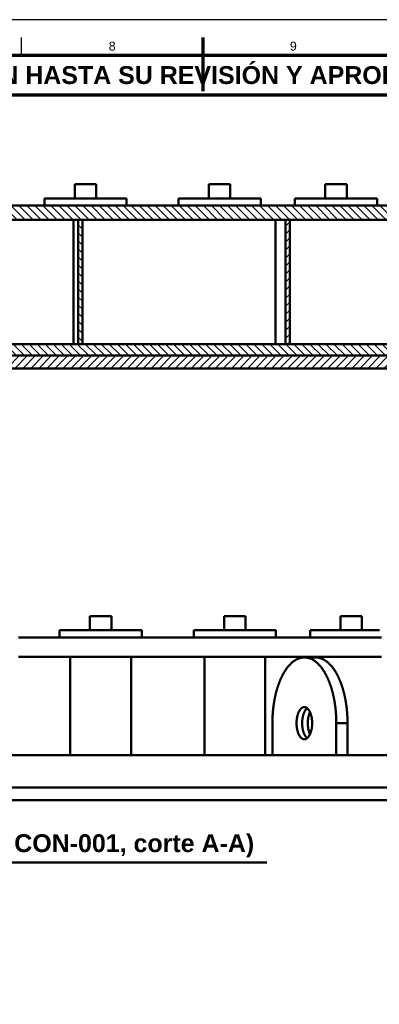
# Model space of a CAD drawing. Header units: millimetres. Extents: x 0 to 841, y 0 to 594.
# Tile 6 of 23: x 374 to 475, y 318 to 594. Entities that reach past the tile are written whole.
import ezdxf
from ezdxf.enums import TextEntityAlignment as Align

# ---------------------------------------------------------------- set-up
doc = ezdxf.new("R2010")
doc.units = ezdxf.units.MM
for name, color, linetype, lineweight in [('ACH', 7, 'CONTINUOUS', 13), ('FINA', 7, 'CONTINUOUS', 25), ('MARCO', 7, 'CONTINUOUS', 70), ('TXT', 7, 'CONTINUOUS', 25), ('VIS', 7, 'CONTINUOUS', 50)]:
    doc.layers.add(name, color=color, linetype=linetype, lineweight=lineweight)
doc.styles.add('STD', font='LiberationSans-Regular.ttf')
doc.styles.add('STDB', font='LiberationSans-Bold.ttf')

msp = doc.modelspace()

# ---------------------------------------------------------------- hatches: boundary and pattern name
at = {"layer": 'ACH'}
h = msp.add_hatch(dxfattribs=at)
h.set_pattern_fill('ANSI31', scale=0.5, angle=90)
h.paths.add_polyline_path([(355.25, 541.96), (503.25, 541.96), (503.25, 537.96), (351.25, 537.96), (351.25, 540.36), (352.4, 540.36), (352.4, 538.36), (354.1, 538.36), (354.1, 540.36), (355.25, 540.36)])
h = msp.add_hatch(dxfattribs=at)
h.set_pattern_fill('ANSI31', scale=0.5, angle=90)
h.paths.add_polyline_path([(390.65, 537.96), (391.85, 537.96), (391.85, 503.16), (390.65, 503.16)])
h = msp.add_hatch(dxfattribs=at)
h.set_pattern_fill('ANSI31', scale=0.5)
h.paths.add_polyline_path([(448.65, 537.96), (449.85, 537.96), (449.85, 503.16), (448.65, 503.16)])
h = msp.add_hatch(dxfattribs=at)
h.set_pattern_fill('ANSI31', scale=0.5, angle=90)
h.paths.add_polyline_path([(356.85, 503.16), (503.25, 503.16), (503.25, 499.96), (356.85, 499.96)])
h = msp.add_hatch(dxfattribs=at)
h.set_pattern_fill('ANSI31', scale=0.5)
h.paths.add_polyline_path([(343.25, 499.96), (587.25, 499.96), (587.25, 496.36), (343.25, 496.36)])

# ---------------------------------------------------------------- linework, layer by layer
at = {"layer": 'FINA'}
for p, q in [((374.81, 584), (374.81, 589)), ((425.5, 584), (425.5, 589))]:
    msp.add_line(p, q, dxfattribs=at)
msp.add_lwpolyline([(0, 0), (841, 0), (841, 594), (0, 594)], close=True, dxfattribs=at)
at = {"layer": 'MARCO'}
msp.add_line((425.5, 589), (425.5, 574), dxfattribs=at)
for points in [[(20, 10), (831, 10), (831, 584), (20, 584)], [(20, 573), (831, 573), (831, 584), (20, 584)]]:
    msp.add_lwpolyline(points, close=True, dxfattribs=at)
at = {"layer": 'VIS'}
msp.add_line((227.61, 358.05), (443.39, 358.05), dxfattribs=at)
for points in [[(389.68, 547.96), (389.8, 547.96), (389.92, 547.96), (390.04, 547.96), (390.16, 547.96), (390.28, 547.96), (390.4, 547.96), (390.52, 547.96), (390.64, 547.96), (390.76, 547.96), (390.88, 547.96), (391, 547.96), (391.12, 547.96), (391.24, 547.96), (391.36, 547.96), (391.48, 547.96), (391.6, 547.96), (391.72, 547.96), (391.84, 547.96), (391.96, 547.96), (392.08, 547.96), (392.2, 547.96), (392.32, 547.96), (392.44, 547.96), (392.56, 547.96), (392.68, 547.96)], [(389.68, 547.96), (389.68, 543.96)], [(392.68, 547.96), (392.8, 547.96), (392.92, 547.96), (393.04, 547.96), (393.16, 547.96), (393.28, 547.96), (393.4, 547.96), (393.52, 547.96), (393.64, 547.96), (393.76, 547.96), (393.88, 547.96), (394, 547.96), (394.12, 547.96), (394.24, 547.96), (394.36, 547.96), (394.48, 547.96), (394.6, 547.96), (394.72, 547.96), (394.84, 547.96), (394.96, 547.96), (395.08, 547.96), (395.2, 547.96), (395.32, 547.96), (395.44, 547.96), (395.56, 547.96), (395.68, 547.96)], [(395.68, 547.96), (395.68, 543.96)], [(427.21, 547.96), (427.33, 547.96), (427.45, 547.96), (427.57, 547.96), (427.69, 547.96), (427.81, 547.96), (427.93, 547.96), (428.05, 547.96), (428.17, 547.96), (428.29, 547.96), (428.41, 547.96), (428.53, 547.96), (428.65, 547.96), (428.77, 547.96), (428.89, 547.96), (429.01, 547.96), (429.13, 547.96), (429.25, 547.96), (429.37, 547.96), (429.49, 547.96), (429.61, 547.96), (429.73, 547.96), (429.85, 547.96), (429.97, 547.96), (430.09, 547.96), (430.21, 547.96)], [(427.21, 547.96), (427.21, 543.96)], [(430.21, 547.96), (430.33, 547.96), (430.45, 547.96), (430.57, 547.96), (430.69, 547.96), (430.81, 547.96), (430.93, 547.96), (431.05, 547.96), (431.17, 547.96), (431.29, 547.96), (431.41, 547.96), (431.53, 547.96), (431.65, 547.96), (431.77, 547.96), (431.89, 547.96), (432.01, 547.96), (432.13, 547.96), (432.25, 547.96), (432.37, 547.96), (432.49, 547.96), (432.61, 547.96), (432.73, 547.96), (432.85, 547.96), (432.97, 547.96), (433.09, 547.96), (433.21, 547.96)], [(433.21, 547.96), (433.21, 543.96)], [(459.77, 547.96), (459.89, 547.96), (460.01, 547.96), (460.13, 547.96), (460.25, 547.96), (460.37, 547.96), (460.49, 547.96), (460.61, 547.96), (460.73, 547.96), (460.85, 547.96), (460.97, 547.96), (461.09, 547.96), (461.21, 547.96), (461.33, 547.96), (461.45, 547.96), (461.57, 547.96), (461.69, 547.96), (461.81, 547.96), (461.93, 547.96), (462.05, 547.96), (462.17, 547.96), (462.29, 547.96), (462.41, 547.96), (462.53, 547.96), (462.65, 547.96), (462.77, 547.96)], [(459.77, 547.96), (459.77, 543.96)], [(462.77, 547.96), (462.89, 547.96), (463.01, 547.96), (463.13, 547.96), (463.25, 547.96), (463.37, 547.96), (463.49, 547.96), (463.61, 547.96), (463.73, 547.96), (463.85, 547.96), (463.97, 547.96), (464.09, 547.96), (464.21, 547.96), (464.33, 547.96), (464.45, 547.96), (464.57, 547.96), (464.69, 547.96), (464.81, 547.96), (464.93, 547.96), (465.05, 547.96), (465.17, 547.96), (465.29, 547.96), (465.41, 547.96), (465.53, 547.96), (465.65, 547.96), (465.77, 547.96)], [(465.77, 547.96), (465.77, 543.96)], [(381.18, 543.96), (381.3, 543.96), (381.42, 543.96), (381.55, 543.96), (381.67, 543.96), (381.79, 543.96), (381.91, 543.96), (382.03, 543.96), (382.15, 543.96), (382.27, 543.96), (382.39, 543.96), (382.51, 543.96), (382.63, 543.96), (382.76, 543.96), (382.88, 543.96), (383, 543.96), (383.12, 543.96), (383.24, 543.96), (383.36, 543.96), (383.48, 543.96), (383.6, 543.96), (383.72, 543.96), (383.85, 543.96), (383.97, 543.96), (384.09, 543.96), (384.21, 543.96), (384.33, 543.96), (384.45, 543.96), (384.57, 543.96), (384.69, 543.96), (384.81, 543.96), (384.93, 543.96), (385.06, 543.96), (385.18, 543.96), (385.3, 543.96), (385.42, 543.96), (385.54, 543.96), (385.66, 543.96), (385.78, 543.96), (385.9, 543.96), (386.02, 543.96), (386.15, 543.96), (386.27, 543.96), (386.39, 543.96), (386.51, 543.96), (386.63, 543.96), (386.75, 543.96), (386.87, 543.96), (386.99, 543.96), (387.11, 543.96), (387.23, 543.96), (387.36, 543.96), (387.48, 543.96), (387.6, 543.96), (387.72, 543.96), (387.84, 543.96), (387.96, 543.96), (388.08, 543.96), (388.2, 543.96), (388.32, 543.96), (388.45, 543.96), (388.57, 543.96), (388.69, 543.96), (388.81, 543.96), (388.93, 543.96), (389.05, 543.96), (389.17, 543.96), (389.29, 543.96), (389.41, 543.96), (389.53, 543.96), (389.66, 543.96), (389.78, 543.96), (389.9, 543.96), (390.02, 543.96), (390.14, 543.96), (390.26, 543.96), (390.38, 543.96), (390.5, 543.96), (390.62, 543.96), (390.75, 543.96), (390.87, 543.96), (390.99, 543.96), (391.11, 543.96), (391.23, 543.96), (391.35, 543.96), (391.47, 543.96), (391.59, 543.96), (391.71, 543.96), (391.83, 543.96), (391.96, 543.96), (392.08, 543.96), (392.2, 543.96), (392.32, 543.96), (392.44, 543.96), (392.56, 543.96), (392.68, 543.96)], [(381.18, 543.96), (381.18, 541.96)], [(392.68, 543.96), (392.8, 543.96), (392.92, 543.96), (393.05, 543.96), (393.17, 543.96), (393.29, 543.96), (393.41, 543.96), (393.53, 543.96), (393.65, 543.96), (393.77, 543.96), (393.89, 543.96), (394.01, 543.96), (394.13, 543.96), (394.26, 543.96), (394.38, 543.96), (394.5, 543.96), (394.62, 543.96), (394.74, 543.96), (394.86, 543.96), (394.98, 543.96), (395.1, 543.96), (395.22, 543.96), (395.35, 543.96), (395.47, 543.96), (395.59, 543.96), (395.71, 543.96), (395.83, 543.96), (395.95, 543.96), (396.07, 543.96), (396.19, 543.96), (396.31, 543.96), (396.43, 543.96), (396.56, 543.96), (396.68, 543.96), (396.8, 543.96), (396.92, 543.96), (397.04, 543.96), (397.16, 543.96), (397.28, 543.96), (397.4, 543.96), (397.52, 543.96), (397.65, 543.96), (397.77, 543.96), (397.89, 543.96), (398.01, 543.96), (398.13, 543.96), (398.25, 543.96), (398.37, 543.96), (398.49, 543.96), (398.61, 543.96), (398.73, 543.96), (398.86, 543.96), (398.98, 543.96), (399.1, 543.96), (399.22, 543.96), (399.34, 543.96), (399.46, 543.96), (399.58, 543.96), (399.7, 543.96), (399.82, 543.96), (399.95, 543.96), (400.07, 543.96), (400.19, 543.96), (400.31, 543.96), (400.43, 543.96), (400.55, 543.96), (400.67, 543.96), (400.79, 543.96), (400.91, 543.96), (401.03, 543.96), (401.16, 543.96), (401.28, 543.96), (401.4, 543.96), (401.52, 543.96), (401.64, 543.96), (401.76, 543.96), (401.88, 543.96), (402, 543.96), (402.12, 543.96), (402.25, 543.96), (402.37, 543.96), (402.49, 543.96), (402.61, 543.96), (402.73, 543.96), (402.85, 543.96), (402.97, 543.96), (403.09, 543.96), (403.21, 543.96), (403.33, 543.96), (403.46, 543.96), (403.58, 543.96), (403.7, 543.96), (403.82, 543.96), (403.94, 543.96), (404.06, 543.96), (404.18, 543.96)], [(404.18, 543.96), (404.18, 541.96)], [(418.71, 543.96), (418.83, 543.96), (418.95, 543.96), (419.07, 543.96), (419.19, 543.96), (419.31, 543.96), (419.43, 543.96), (419.56, 543.96), (419.68, 543.96), (419.8, 543.96), (419.92, 543.96), (420.04, 543.96), (420.16, 543.96), (420.28, 543.96), (420.4, 543.96), (420.52, 543.96), (420.64, 543.96), (420.77, 543.96), (420.89, 543.96), (421.01, 543.96), (421.13, 543.96), (421.25, 543.96), (421.37, 543.96), (421.49, 543.96), (421.61, 543.96), (421.73, 543.96), (421.86, 543.96), (421.98, 543.96), (422.1, 543.96), (422.22, 543.96), (422.34, 543.96), (422.46, 543.96), (422.58, 543.96), (422.7, 543.96), (422.82, 543.96), (422.94, 543.96), (423.07, 543.96), (423.19, 543.96), (423.31, 543.96), (423.43, 543.96), (423.55, 543.96), (423.67, 543.96), (423.79, 543.96), (423.91, 543.96), (424.03, 543.96), (424.16, 543.96), (424.28, 543.96), (424.4, 543.96), (424.52, 543.96), (424.64, 543.96), (424.76, 543.96), (424.88, 543.96), (425, 543.96), (425.12, 543.96), (425.24, 543.96), (425.37, 543.96), (425.49, 543.96), (425.61, 543.96), (425.73, 543.96), (425.85, 543.96), (425.97, 543.96), (426.09, 543.96), (426.21, 543.96), (426.33, 543.96), (426.46, 543.96), (426.58, 543.96), (426.7, 543.96), (426.82, 543.96), (426.94, 543.96), (427.06, 543.96), (427.18, 543.96), (427.3, 543.96), (427.42, 543.96), (427.54, 543.96), (427.67, 543.96), (427.79, 543.96), (427.91, 543.96), (428.03, 543.96), (428.15, 543.96), (428.27, 543.96), (428.39, 543.96), (428.51, 543.96), (428.63, 543.96), (428.76, 543.96), (428.88, 543.96), (429, 543.96), (429.12, 543.96), (429.24, 543.96), (429.36, 543.96), (429.48, 543.96), (429.6, 543.96), (429.72, 543.96), (429.84, 543.96), (429.97, 543.96), (430.09, 543.96), (430.21, 543.96)], [(418.71, 543.96), (418.71, 541.96)], [(430.21, 543.96), (430.33, 543.96), (430.45, 543.96), (430.57, 543.96), (430.69, 543.96), (430.81, 543.96), (430.93, 543.96), (431.06, 543.96), (431.18, 543.96), (431.3, 543.96), (431.42, 543.96), (431.54, 543.96), (431.66, 543.96), (431.78, 543.96), (431.9, 543.96), (432.02, 543.96), (432.14, 543.96), (432.27, 543.96), (432.39, 543.96), (432.51, 543.96), (432.63, 543.96), (432.75, 543.96), (432.87, 543.96), (432.99, 543.96), (433.11, 543.96), (433.23, 543.96), (433.36, 543.96), (433.48, 543.96), (433.6, 543.96), (433.72, 543.96), (433.84, 543.96), (433.96, 543.96), (434.08, 543.96), (434.2, 543.96), (434.32, 543.96), (434.44, 543.96), (434.57, 543.96), (434.69, 543.96), (434.81, 543.96), (434.93, 543.96), (435.05, 543.96), (435.17, 543.96), (435.29, 543.96), (435.41, 543.96), (435.53, 543.96), (435.66, 543.96), (435.78, 543.96), (435.9, 543.96), (436.02, 543.96), (436.14, 543.96), (436.26, 543.96), (436.38, 543.96), (436.5, 543.96), (436.62, 543.96), (436.74, 543.96), (436.87, 543.96), (436.99, 543.96), (437.11, 543.96), (437.23, 543.96), (437.35, 543.96), (437.47, 543.96), (437.59, 543.96), (437.71, 543.96), (437.83, 543.96), (437.96, 543.96), (438.08, 543.96), (438.2, 543.96), (438.32, 543.96), (438.44, 543.96), (438.56, 543.96), (438.68, 543.96), (438.8, 543.96), (438.92, 543.96), (439.04, 543.96), (439.17, 543.96), (439.29, 543.96), (439.41, 543.96), (439.53, 543.96), (439.65, 543.96), (439.77, 543.96), (439.89, 543.96), (440.01, 543.96), (440.13, 543.96), (440.26, 543.96), (440.38, 543.96), (440.5, 543.96), (440.62, 543.96), (440.74, 543.96), (440.86, 543.96), (440.98, 543.96), (441.1, 543.96), (441.22, 543.96), (441.34, 543.96), (441.47, 543.96), (441.59, 543.96), (441.71, 543.96)], [(441.71, 543.96), (441.71, 541.96)], [(451.27, 543.96), (451.39, 543.96), (451.51, 543.96), (451.64, 543.96), (451.76, 543.96), (451.88, 543.96), (452, 543.96), (452.12, 543.96), (452.24, 543.96), (452.36, 543.96), (452.48, 543.96), (452.6, 543.96), (452.72, 543.96), (452.85, 543.96), (452.97, 543.96), (453.09, 543.96), (453.21, 543.96), (453.33, 543.96), (453.45, 543.96), (453.57, 543.96), (453.69, 543.96), (453.81, 543.96), (453.94, 543.96), (454.06, 543.96), (454.18, 543.96), (454.3, 543.96), (454.42, 543.96), (454.54, 543.96), (454.66, 543.96), (454.78, 543.96), (454.9, 543.96), (455.02, 543.96), (455.15, 543.96), (455.27, 543.96), (455.39, 543.96), (455.51, 543.96), (455.63, 543.96), (455.75, 543.96), (455.87, 543.96), (455.99, 543.96), (456.11, 543.96), (456.24, 543.96), (456.36, 543.96), (456.48, 543.96), (456.6, 543.96), (456.72, 543.96), (456.84, 543.96), (456.96, 543.96), (457.08, 543.96), (457.2, 543.96), (457.32, 543.96), (457.45, 543.96), (457.57, 543.96), (457.69, 543.96), (457.81, 543.96), (457.93, 543.96), (458.05, 543.96), (458.17, 543.96), (458.29, 543.96), (458.41, 543.96), (458.54, 543.96), (458.66, 543.96), (458.78, 543.96), (458.9, 543.96), (459.02, 543.96), (459.14, 543.96), (459.26, 543.96), (459.38, 543.96), (459.5, 543.96), (459.62, 543.96), (459.75, 543.96), (459.87, 543.96), (459.99, 543.96), (460.11, 543.96), (460.23, 543.96), (460.35, 543.96), (460.47, 543.96), (460.59, 543.96), (460.71, 543.96), (460.84, 543.96), (460.96, 543.96), (461.08, 543.96), (461.2, 543.96), (461.32, 543.96), (461.44, 543.96), (461.56, 543.96), (461.68, 543.96), (461.8, 543.96), (461.92, 543.96), (462.05, 543.96), (462.17, 543.96), (462.29, 543.96), (462.41, 543.96), (462.53, 543.96), (462.65, 543.96), (462.77, 543.96)], [(451.27, 543.96), (451.27, 541.96)], [(462.77, 543.96), (462.89, 543.96), (463.01, 543.96), (463.14, 543.96), (463.26, 543.96), (463.38, 543.96), (463.5, 543.96), (463.62, 543.96), (463.74, 543.96), (463.86, 543.96), (463.98, 543.96), (464.1, 543.96), (464.22, 543.96), (464.35, 543.96), (464.47, 543.96), (464.59, 543.96), (464.71, 543.96), (464.83, 543.96), (464.95, 543.96), (465.07, 543.96), (465.19, 543.96), (465.31, 543.96), (465.44, 543.96), (465.56, 543.96), (465.68, 543.96), (465.8, 543.96), (465.92, 543.96), (466.04, 543.96), (466.16, 543.96), (466.28, 543.96), (466.4, 543.96), (466.52, 543.96), (466.65, 543.96), (466.77, 543.96), (466.89, 543.96), (467.01, 543.96), (467.13, 543.96), (467.25, 543.96), (467.37, 543.96), (467.49, 543.96), (467.61, 543.96), (467.74, 543.96), (467.86, 543.96), (467.98, 543.96), (468.1, 543.96), (468.22, 543.96), (468.34, 543.96), (468.46, 543.96), (468.58, 543.96), (468.7, 543.96), (468.82, 543.96), (468.95, 543.96), (469.07, 543.96), (469.19, 543.96), (469.31, 543.96), (469.43, 543.96), (469.55, 543.96), (469.67, 543.96), (469.79, 543.96), (469.91, 543.96), (470.04, 543.96), (470.16, 543.96), (470.28, 543.96), (470.4, 543.96), (470.52, 543.96), (470.64, 543.96), (470.76, 543.96), (470.88, 543.96), (471, 543.96), (471.12, 543.96), (471.25, 543.96), (471.37, 543.96), (471.49, 543.96), (471.61, 543.96), (471.73, 543.96), (471.85, 543.96), (471.97, 543.96), (472.09, 543.96), (472.21, 543.96), (472.34, 543.96), (472.46, 543.96), (472.58, 543.96), (472.7, 543.96), (472.82, 543.96), (472.94, 543.96), (473.06, 543.96), (473.18, 543.96), (473.3, 543.96), (473.42, 543.96), (473.55, 543.96), (473.67, 543.96), (473.79, 543.96), (473.91, 543.96), (474.03, 543.96), (474.15, 543.96), (474.27, 543.96)], [(474.27, 543.96), (474.27, 541.96)], [(355.25, 541.96), (503.25, 541.96)], [(351.25, 537.96), (503.25, 537.96)], [(389.29, 537.96), (389.29, 503.16)], [(390.65, 537.96), (391.85, 537.96)], [(390.65, 537.96), (390.65, 503.16)], [(391.85, 537.96), (391.85, 503.16)], [(445.84, 537.96), (445.84, 503.16)], [(448.65, 537.96), (449.85, 537.96)], [(448.65, 537.96), (448.65, 503.16)], [(449.85, 537.96), (449.85, 503.16)], [(356.85, 503.16), (503.25, 503.16)], [(390.65, 503.16), (391.85, 503.16)], [(448.65, 503.16), (449.85, 503.16)], [(343.25, 499.96), (587.25, 499.96)], [(356.85, 499.96), (503.25, 499.96)], [(343.25, 496.36), (587.25, 496.36)], [(393.93, 427.05), (394.05, 427.05), (394.17, 427.05), (394.29, 427.05), (394.41, 427.05), (394.53, 427.05), (394.65, 427.05), (394.77, 427.05), (394.89, 427.05), (395.01, 427.05), (395.13, 427.05), (395.25, 427.05), (395.37, 427.05), (395.49, 427.05), (395.61, 427.05), (395.73, 427.05), (395.85, 427.05), (395.97, 427.05), (396.09, 427.05), (396.21, 427.05), (396.33, 427.05), (396.45, 427.05), (396.57, 427.05), (396.69, 427.05), (396.81, 427.05), (396.93, 427.05), (397.05, 427.05), (397.17, 427.05), (397.29, 427.05), (397.41, 427.05), (397.53, 427.05), (397.65, 427.05), (397.77, 427.05), (397.89, 427.05), (398.01, 427.05), (398.13, 427.05), (398.25, 427.05), (398.37, 427.05), (398.49, 427.05), (398.61, 427.05), (398.73, 427.05), (398.85, 427.05), (398.97, 427.05), (399.09, 427.05), (399.21, 427.05), (399.33, 427.05), (399.45, 427.05), (399.57, 427.05), (399.69, 427.05), (399.81, 427.05), (399.93, 427.05)], [(393.93, 427.05), (393.93, 423.05)], [(399.93, 423.05), (399.93, 427.05)], [(431.46, 427.05), (431.58, 427.05), (431.7, 427.05), (431.82, 427.05), (431.94, 427.05), (432.06, 427.05), (432.18, 427.05), (432.3, 427.05), (432.42, 427.05), (432.54, 427.05), (432.66, 427.05), (432.78, 427.05), (432.9, 427.05), (433.02, 427.05), (433.14, 427.05), (433.26, 427.05), (433.38, 427.05), (433.5, 427.05), (433.62, 427.05), (433.74, 427.05), (433.86, 427.05), (433.98, 427.05), (434.1, 427.05), (434.22, 427.05), (434.34, 427.05), (434.46, 427.05), (434.58, 427.05), (434.7, 427.05), (434.82, 427.05), (434.94, 427.05), (435.06, 427.05), (435.18, 427.05), (435.3, 427.05), (435.42, 427.05), (435.54, 427.05), (435.66, 427.05), (435.78, 427.05), (435.9, 427.05), (436.02, 427.05), (436.14, 427.05), (436.26, 427.05), (436.38, 427.05), (436.5, 427.05), (436.62, 427.05), (436.74, 427.05), (436.86, 427.05), (436.98, 427.05), (437.1, 427.05), (437.22, 427.05), (437.34, 427.05), (437.46, 427.05)], [(431.46, 427.05), (431.46, 423.05)], [(437.46, 423.05), (437.46, 427.05)], [(464.02, 427.05), (464.14, 427.05), (464.26, 427.05), (464.38, 427.05), (464.5, 427.05), (464.62, 427.05), (464.74, 427.05), (464.86, 427.05), (464.98, 427.05), (465.1, 427.05), (465.22, 427.05), (465.34, 427.05), (465.46, 427.05), (465.58, 427.05), (465.7, 427.05), (465.82, 427.05), (465.94, 427.05), (466.06, 427.05), (466.18, 427.05), (466.3, 427.05), (466.42, 427.05), (466.54, 427.05), (466.66, 427.05), (466.78, 427.05), (466.9, 427.05), (467.02, 427.05), (467.14, 427.05), (467.26, 427.05), (467.38, 427.05), (467.5, 427.05), (467.62, 427.05), (467.74, 427.05), (467.86, 427.05), (467.98, 427.05), (468.1, 427.05), (468.22, 427.05), (468.34, 427.05), (468.46, 427.05), (468.58, 427.05), (468.7, 427.05), (468.82, 427.05), (468.94, 427.05), (469.06, 427.05), (469.18, 427.05), (469.3, 427.05), (469.42, 427.05), (469.54, 427.05), (469.66, 427.05), (469.78, 427.05), (469.9, 427.05), (470.02, 427.05)], [(464.02, 427.05), (464.02, 423.05)], [(470.02, 423.05), (470.02, 427.05)], [(385.43, 423.05), (385.55, 423.05), (385.67, 423.05), (385.79, 423.05), (385.91, 423.05), (386.03, 423.05), (386.15, 423.05), (386.27, 423.05), (386.4, 423.05), (386.52, 423.05), (386.64, 423.05), (386.76, 423.05), (386.88, 423.05), (387, 423.05), (387.12, 423.05), (387.24, 423.05), (387.36, 423.05), (387.48, 423.05), (387.6, 423.05), (387.72, 423.05), (387.84, 423.05), (387.96, 423.05), (388.08, 423.05), (388.2, 423.05), (388.32, 423.05), (388.44, 423.05), (388.56, 423.05), (388.68, 423.05), (388.8, 423.05), (388.92, 423.05), (389.04, 423.05), (389.16, 423.05), (389.29, 423.05), (389.41, 423.05), (389.53, 423.05), (389.65, 423.05), (389.77, 423.05), (389.89, 423.05), (390.01, 423.05), (390.13, 423.05), (390.25, 423.05), (390.37, 423.05), (390.49, 423.05), (390.61, 423.05), (390.73, 423.05), (390.85, 423.05), (390.97, 423.05), (391.09, 423.05), (391.21, 423.05), (391.33, 423.05), (391.45, 423.05), (391.57, 423.05), (391.69, 423.05), (391.81, 423.05), (391.93, 423.05), (392.05, 423.05), (392.18, 423.05), (392.3, 423.05), (392.42, 423.05), (392.54, 423.05), (392.66, 423.05), (392.78, 423.05), (392.9, 423.05), (393.02, 423.05), (393.14, 423.05), (393.26, 423.05), (393.38, 423.05), (393.5, 423.05), (393.62, 423.05), (393.74, 423.05), (393.86, 423.05), (393.98, 423.05), (394.1, 423.05), (394.22, 423.05), (394.34, 423.05), (394.46, 423.05), (394.58, 423.05), (394.7, 423.05), (394.82, 423.05), (394.94, 423.05), (395.07, 423.05), (395.19, 423.05), (395.31, 423.05), (395.43, 423.05), (395.55, 423.05), (395.67, 423.05), (395.79, 423.05), (395.91, 423.05), (396.03, 423.05), (396.15, 423.05), (396.27, 423.05), (396.39, 423.05), (396.51, 423.05), (396.63, 423.05), (396.75, 423.05), (396.87, 423.05), (396.99, 423.05), (397.11, 423.05), (397.23, 423.05), (397.35, 423.05), (397.47, 423.05), (397.59, 423.05), (397.71, 423.05), (397.84, 423.05), (397.96, 423.05), (398.08, 423.05), (398.2, 423.05), (398.32, 423.05), (398.44, 423.05), (398.56, 423.05), (398.68, 423.05), (398.8, 423.05), (398.92, 423.05), (399.04, 423.05), (399.16, 423.05), (399.28, 423.05), (399.4, 423.05), (399.52, 423.05), (399.64, 423.05), (399.76, 423.05), (399.88, 423.05), (400, 423.05), (400.12, 423.05), (400.24, 423.05), (400.36, 423.05), (400.48, 423.05), (400.6, 423.05), (400.73, 423.05), (400.85, 423.05), (400.97, 423.05), (401.09, 423.05), (401.21, 423.05), (401.33, 423.05), (401.45, 423.05), (401.57, 423.05), (401.69, 423.05), (401.81, 423.05), (401.93, 423.05), (402.05, 423.05), (402.17, 423.05), (402.29, 423.05), (402.41, 423.05), (402.53, 423.05), (402.65, 423.05), (402.77, 423.05), (402.89, 423.05), (403.01, 423.05), (403.13, 423.05), (403.25, 423.05), (403.37, 423.05), (403.49, 423.05), (403.62, 423.05), (403.74, 423.05), (403.86, 423.05), (403.98, 423.05), (404.1, 423.05), (404.22, 423.05), (404.34, 423.05), (404.46, 423.05), (404.58, 423.05), (404.7, 423.05), (404.82, 423.05), (404.94, 423.05), (405.06, 423.05), (405.18, 423.05), (405.3, 423.05), (405.42, 423.05), (405.54, 423.05), (405.66, 423.05), (405.78, 423.05), (405.9, 423.05), (406.02, 423.05), (406.14, 423.05), (406.26, 423.05), (406.38, 423.05), (406.51, 423.05), (406.63, 423.05), (406.75, 423.05), (406.87, 423.05), (406.99, 423.05), (407.11, 423.05), (407.23, 423.05), (407.35, 423.05), (407.47, 423.05), (407.59, 423.05), (407.71, 423.05), (407.83, 423.05), (407.95, 423.05), (408.07, 423.05), (408.19, 423.05), (408.31, 423.05), (408.43, 423.05)], [(385.43, 423.05), (385.43, 421.05)], [(408.43, 421.05), (408.43, 423.05)], [(422.96, 423.05), (423.08, 423.05), (423.2, 423.05), (423.32, 423.05), (423.44, 423.05), (423.56, 423.05), (423.68, 423.05), (423.8, 423.05), (423.92, 423.05), (424.04, 423.05), (424.16, 423.05), (424.28, 423.05), (424.4, 423.05), (424.52, 423.05), (424.64, 423.05), (424.76, 423.05), (424.88, 423.05), (425.01, 423.05), (425.13, 423.05), (425.25, 423.05), (425.37, 423.05), (425.49, 423.05), (425.61, 423.05), (425.73, 423.05), (425.85, 423.05), (425.97, 423.05), (426.09, 423.05), (426.21, 423.05), (426.33, 423.05), (426.45, 423.05), (426.57, 423.05), (426.69, 423.05), (426.81, 423.05), (426.93, 423.05), (427.05, 423.05), (427.17, 423.05), (427.29, 423.05), (427.41, 423.05), (427.53, 423.05), (427.65, 423.05), (427.77, 423.05), (427.9, 423.05), (428.02, 423.05), (428.14, 423.05), (428.26, 423.05), (428.38, 423.05), (428.5, 423.05), (428.62, 423.05), (428.74, 423.05), (428.86, 423.05), (428.98, 423.05), (429.1, 423.05), (429.22, 423.05), (429.34, 423.05), (429.46, 423.05), (429.58, 423.05), (429.7, 423.05), (429.82, 423.05), (429.94, 423.05), (430.06, 423.05), (430.18, 423.05), (430.3, 423.05), (430.42, 423.05), (430.54, 423.05), (430.66, 423.05), (430.79, 423.05), (430.91, 423.05), (431.03, 423.05), (431.15, 423.05), (431.27, 423.05), (431.39, 423.05), (431.51, 423.05), (431.63, 423.05), (431.75, 423.05), (431.87, 423.05), (431.99, 423.05), (432.11, 423.05), (432.23, 423.05), (432.35, 423.05), (432.47, 423.05), (432.59, 423.05), (432.71, 423.05), (432.83, 423.05), (432.95, 423.05), (433.07, 423.05), (433.19, 423.05), (433.31, 423.05), (433.43, 423.05), (433.55, 423.05), (433.68, 423.05), (433.8, 423.05), (433.92, 423.05), (434.04, 423.05), (434.16, 423.05), (434.28, 423.05), (434.4, 423.05), (434.52, 423.05), (434.64, 423.05), (434.76, 423.05), (434.88, 423.05), (435, 423.05), (435.12, 423.05), (435.24, 423.05), (435.36, 423.05), (435.48, 423.05), (435.6, 423.05), (435.72, 423.05), (435.84, 423.05), (435.96, 423.05), (436.08, 423.05), (436.2, 423.05), (436.32, 423.05), (436.44, 423.05), (436.57, 423.05), (436.69, 423.05), (436.81, 423.05), (436.93, 423.05), (437.05, 423.05), (437.17, 423.05), (437.29, 423.05), (437.41, 423.05), (437.53, 423.05), (437.65, 423.05), (437.77, 423.05), (437.89, 423.05), (438.01, 423.05), (438.13, 423.05), (438.25, 423.05), (438.37, 423.05), (438.49, 423.05), (438.61, 423.05), (438.73, 423.05), (438.85, 423.05), (438.97, 423.05), (439.09, 423.05), (439.21, 423.05), (439.33, 423.05), (439.46, 423.05), (439.58, 423.05), (439.7, 423.05), (439.82, 423.05), (439.94, 423.05), (440.06, 423.05), (440.18, 423.05), (440.3, 423.05), (440.42, 423.05), (440.54, 423.05), (440.66, 423.05), (440.78, 423.05), (440.9, 423.05), (441.02, 423.05), (441.14, 423.05), (441.26, 423.05), (441.38, 423.05), (441.5, 423.05), (441.62, 423.05), (441.74, 423.05), (441.86, 423.05), (441.98, 423.05), (442.1, 423.05), (442.22, 423.05), (442.35, 423.05), (442.47, 423.05), (442.59, 423.05), (442.71, 423.05), (442.83, 423.05), (442.95, 423.05), (443.07, 423.05), (443.19, 423.05), (443.31, 423.05), (443.43, 423.05), (443.55, 423.05), (443.67, 423.05), (443.79, 423.05), (443.91, 423.05), (444.03, 423.05), (444.15, 423.05), (444.27, 423.05), (444.39, 423.05), (444.51, 423.05), (444.63, 423.05), (444.75, 423.05), (444.87, 423.05), (444.99, 423.05), (445.12, 423.05), (445.24, 423.05), (445.36, 423.05), (445.48, 423.05), (445.6, 423.05), (445.72, 423.05), (445.84, 423.05), (445.96, 423.05)], [(422.96, 423.05), (422.96, 421.05)], [(445.96, 421.05), (445.96, 423.05)], [(455.52, 423.05), (455.64, 423.05), (455.76, 423.05), (455.88, 423.05), (456, 423.05), (456.12, 423.05), (456.24, 423.05), (456.36, 423.05), (456.49, 423.05), (456.61, 423.05), (456.73, 423.05), (456.85, 423.05), (456.97, 423.05), (457.09, 423.05), (457.21, 423.05), (457.33, 423.05), (457.45, 423.05), (457.57, 423.05), (457.69, 423.05), (457.81, 423.05), (457.93, 423.05), (458.05, 423.05), (458.17, 423.05), (458.29, 423.05), (458.41, 423.05), (458.53, 423.05), (458.65, 423.05), (458.77, 423.05), (458.89, 423.05), (459.01, 423.05), (459.13, 423.05), (459.25, 423.05), (459.38, 423.05), (459.5, 423.05), (459.62, 423.05), (459.74, 423.05), (459.86, 423.05), (459.98, 423.05), (460.1, 423.05), (460.22, 423.05), (460.34, 423.05), (460.46, 423.05), (460.58, 423.05), (460.7, 423.05), (460.82, 423.05), (460.94, 423.05), (461.06, 423.05), (461.18, 423.05), (461.3, 423.05), (461.42, 423.05), (461.54, 423.05), (461.66, 423.05), (461.78, 423.05), (461.9, 423.05), (462.02, 423.05), (462.14, 423.05), (462.27, 423.05), (462.39, 423.05), (462.51, 423.05), (462.63, 423.05), (462.75, 423.05), (462.87, 423.05), (462.99, 423.05), (463.11, 423.05), (463.23, 423.05), (463.35, 423.05), (463.47, 423.05), (463.59, 423.05), (463.71, 423.05), (463.83, 423.05), (463.95, 423.05), (464.07, 423.05), (464.19, 423.05), (464.31, 423.05), (464.43, 423.05), (464.55, 423.05), (464.67, 423.05), (464.79, 423.05), (464.91, 423.05), (465.03, 423.05), (465.16, 423.05), (465.28, 423.05), (465.4, 423.05), (465.52, 423.05), (465.64, 423.05), (465.76, 423.05), (465.88, 423.05), (466, 423.05), (466.12, 423.05), (466.24, 423.05), (466.36, 423.05), (466.48, 423.05), (466.6, 423.05), (466.72, 423.05), (466.84, 423.05), (466.96, 423.05), (467.08, 423.05), (467.2, 423.05), (467.32, 423.05), (467.44, 423.05), (467.56, 423.05), (467.68, 423.05), (467.8, 423.05), (467.93, 423.05), (468.05, 423.05), (468.17, 423.05), (468.29, 423.05), (468.41, 423.05), (468.53, 423.05), (468.65, 423.05), (468.77, 423.05), (468.89, 423.05), (469.01, 423.05), (469.13, 423.05), (469.25, 423.05), (469.37, 423.05), (469.49, 423.05), (469.61, 423.05), (469.73, 423.05), (469.85, 423.05), (469.97, 423.05), (470.09, 423.05), (470.21, 423.05), (470.33, 423.05), (470.45, 423.05), (470.57, 423.05), (470.69, 423.05), (470.82, 423.05), (470.94, 423.05), (471.06, 423.05), (471.18, 423.05), (471.3, 423.05), (471.42, 423.05), (471.54, 423.05), (471.66, 423.05), (471.78, 423.05), (471.9, 423.05), (472.02, 423.05), (472.14, 423.05), (472.26, 423.05), (472.38, 423.05), (472.5, 423.05), (472.62, 423.05), (472.74, 423.05), (472.86, 423.05), (472.98, 423.05), (473.1, 423.05), (473.22, 423.05), (473.34, 423.05), (473.46, 423.05), (473.58, 423.05), (473.71, 423.05), (473.83, 423.05), (473.95, 423.05), (474.07, 423.05), (474.19, 423.05), (474.31, 423.05), (474.43, 423.05), (474.55, 423.05), (474.67, 423.05), (474.79, 423.05), (474.91, 423.05)], [(455.52, 423.05), (455.52, 421.05)], [(373.9, 421.05), (374.7, 421.05), (375.5, 421.05), (376.3, 421.05), (377.1, 421.05), (377.9, 421.05), (378.7, 421.05), (379.5, 421.05), (380.3, 421.05), (381.1, 421.05), (381.9, 421.05), (382.7, 421.05), (383.5, 421.05), (384.3, 421.05), (385.1, 421.05), (385.9, 421.05), (386.7, 421.05), (387.5, 421.05), (388.3, 421.05), (389.1, 421.05), (389.9, 421.05), (390.7, 421.05), (391.5, 421.05), (392.3, 421.05), (393.1, 421.05), (393.9, 421.05), (394.7, 421.05), (395.5, 421.05), (396.3, 421.05), (397.1, 421.05), (397.9, 421.05), (398.7, 421.05), (399.5, 421.05), (400.3, 421.05), (401.1, 421.05), (401.9, 421.05), (402.7, 421.05), (403.5, 421.05), (404.3, 421.05), (405.1, 421.05), (405.9, 421.05), (406.7, 421.05), (407.5, 421.05), (408.3, 421.05), (409.1, 421.05), (409.9, 421.05), (410.7, 421.05), (411.5, 421.05), (412.3, 421.05), (413.1, 421.05), (413.9, 421.05), (414.7, 421.05), (415.5, 421.05), (416.3, 421.05), (417.1, 421.05), (417.9, 421.05), (418.7, 421.05), (419.5, 421.05), (420.3, 421.05), (421.1, 421.05), (421.9, 421.05), (422.7, 421.05), (423.5, 421.05), (424.3, 421.05), (425.1, 421.05), (425.9, 421.05), (426.7, 421.05), (427.5, 421.05), (428.3, 421.05), (429.1, 421.05), (429.9, 421.05), (430.7, 421.05), (431.5, 421.05), (432.3, 421.05), (433.1, 421.05), (433.9, 421.05), (434.7, 421.05), (435.5, 421.05), (436.3, 421.05), (437.1, 421.05), (437.9, 421.05), (438.7, 421.05), (439.5, 421.05), (440.3, 421.05), (441.1, 421.05), (441.9, 421.05), (442.7, 421.05), (443.5, 421.05), (444.3, 421.05), (445.1, 421.05), (445.9, 421.05), (446.7, 421.05), (447.5, 421.05), (448.3, 421.05), (449.1, 421.05), (449.9, 421.05), (450.7, 421.05), (451.5, 421.05), (452.3, 421.05), (453.1, 421.05), (453.9, 421.05), (454.7, 421.05), (455.5, 421.05), (456.3, 421.05), (457.1, 421.05), (457.9, 421.05), (458.7, 421.05), (459.5, 421.05), (460.3, 421.05), (461.1, 421.05), (461.9, 421.05), (462.7, 421.05), (463.5, 421.05), (464.3, 421.05), (465.1, 421.05), (465.9, 421.05), (466.7, 421.05), (467.5, 421.05), (468.3, 421.05), (469.1, 421.05), (469.9, 421.05), (470.7, 421.05), (471.5, 421.05), (472.3, 421.05), (473.1, 421.05), (473.9, 421.05), (474.7, 421.05), (475.5, 421.05)], [(373.9, 415.65), (374.7, 415.65), (375.5, 415.65), (376.3, 415.65), (377.1, 415.65), (377.9, 415.65), (378.7, 415.65), (379.5, 415.65), (380.3, 415.65), (381.1, 415.65), (381.9, 415.65), (382.7, 415.65), (383.5, 415.65), (384.3, 415.65), (385.1, 415.65), (385.9, 415.65), (386.7, 415.65), (387.5, 415.65), (388.3, 415.65), (389.1, 415.65), (389.9, 415.65), (390.7, 415.65), (391.5, 415.65), (392.3, 415.65), (393.1, 415.65), (393.9, 415.65), (394.7, 415.65), (395.5, 415.65), (396.3, 415.65), (397.1, 415.65), (397.9, 415.65), (398.7, 415.65), (399.5, 415.65), (400.3, 415.65), (401.1, 415.65), (401.9, 415.65), (402.7, 415.65), (403.5, 415.65), (404.3, 415.65), (405.1, 415.65), (405.9, 415.65), (406.7, 415.65), (407.5, 415.65), (408.3, 415.65), (409.1, 415.65), (409.9, 415.65), (410.7, 415.65), (411.5, 415.65), (412.3, 415.65), (413.1, 415.65), (413.9, 415.65), (414.7, 415.65), (415.5, 415.65), (416.3, 415.65), (417.1, 415.65), (417.9, 415.65), (418.7, 415.65), (419.5, 415.65), (420.3, 415.65), (421.1, 415.65), (421.9, 415.65), (422.7, 415.65), (423.5, 415.65), (424.3, 415.65), (425.1, 415.65), (425.9, 415.65), (426.7, 415.65), (427.5, 415.65), (428.3, 415.65), (429.1, 415.65), (429.9, 415.65), (430.7, 415.65), (431.5, 415.65), (432.3, 415.65), (433.1, 415.65), (433.9, 415.65), (434.7, 415.65), (435.5, 415.65), (436.3, 415.65), (437.1, 415.65), (437.9, 415.65), (438.7, 415.65), (439.5, 415.65), (440.3, 415.65), (441.1, 415.65), (441.9, 415.65), (442.7, 415.65), (443.5, 415.65), (444.3, 415.65), (445.1, 415.65), (445.9, 415.65), (446.7, 415.65), (447.5, 415.65), (448.3, 415.65), (449.1, 415.65), (449.9, 415.65), (450.7, 415.65), (451.5, 415.65), (452.3, 415.65), (453.1, 415.65), (453.9, 415.65), (454.7, 415.65), (455.5, 415.65), (456.3, 415.65), (457.1, 415.65), (457.9, 415.65), (458.7, 415.65), (459.5, 415.65), (460.3, 415.65), (461.1, 415.65), (461.9, 415.65), (462.7, 415.65), (463.5, 415.65), (464.3, 415.65), (465.1, 415.65), (465.9, 415.65), (466.7, 415.65), (467.5, 415.65), (468.3, 415.65), (469.1, 415.65), (469.9, 415.65), (470.7, 415.65), (471.5, 415.65), (472.3, 415.65), (473.1, 415.65), (473.9, 415.65), (474.7, 415.65), (475.5, 415.65)], [(388.43, 415.65), (388.43, 388.05)], [(405.43, 388.05), (405.43, 415.65)], [(425.96, 415.65), (425.96, 388.05)], [(442.96, 388.05), (442.96, 415.65)], [(453.93, 415.45), (453.81, 415.45), (453.69, 415.44), (453.57, 415.44), (453.45, 415.42), (453.33, 415.41), (453.21, 415.39), (453.09, 415.37), (452.97, 415.35), (452.86, 415.32), (452.74, 415.29), (452.62, 415.25), (452.51, 415.22), (452.4, 415.18), (452.28, 415.14), (452.17, 415.09), (452.06, 415.05), (451.95, 415), (451.84, 414.94), (451.74, 414.89), (451.63, 414.83), (451.52, 414.77), (451.42, 414.71), (451.32, 414.65), (451.22, 414.59), (451.12, 414.52), (451.02, 414.45), (450.92, 414.38), (450.83, 414.31), (450.73, 414.23), (450.64, 414.16), (450.54, 414.08), (450.45, 414), (450.36, 413.92), (450.27, 413.84), (450.19, 413.76), (450.1, 413.68), (450.01, 413.59), (449.93, 413.51), (449.85, 413.42), (449.76, 413.33), (449.68, 413.24), (449.6, 413.15), (449.52, 413.06), (449.45, 412.97), (449.37, 412.88), (449.29, 412.79), (449.22, 412.69), (449.15, 412.6), (449.07, 412.5), (449, 412.4), (448.93, 412.31), (448.86, 412.21), (448.79, 412.11), (448.72, 412.01), (448.66, 411.91), (448.59, 411.81), (448.53, 411.71), (448.46, 411.61), (448.4, 411.51), (448.34, 411.4), (448.27, 411.3), (448.21, 411.2), (448.15, 411.09), (448.09, 410.99), (448.03, 410.88), (447.98, 410.78), (447.92, 410.67), (447.86, 410.57), (447.81, 410.46), (447.75, 410.35), (447.7, 410.25), (447.65, 410.14), (447.59, 410.03), (447.54, 409.92), (447.49, 409.81), (447.44, 409.7), (447.39, 409.59), (447.34, 409.49), (447.29, 409.38), (447.24, 409.26), (447.2, 409.15), (447.15, 409.04), (447.1, 408.93), (447.06, 408.82), (447.01, 408.71), (446.97, 408.6), (446.93, 408.49), (446.88, 408.37), (446.84, 408.26), (446.8, 408.15), (446.76, 408.04), (446.72, 407.92), (446.68, 407.81), (446.64, 407.7), (446.6, 407.58), (446.56, 407.47), (446.52, 407.35), (446.49, 407.24), (446.45, 407.12), (446.41, 407.01), (446.38, 406.9), (446.34, 406.78), (446.31, 406.67), (446.27, 406.55), (446.24, 406.43), (446.21, 406.32), (446.17, 406.2), (446.14, 406.09), (446.11, 405.97), (446.08, 405.85), (446.05, 405.74), (446.02, 405.62), (445.99, 405.51), (445.96, 405.39), (445.93, 405.27), (445.9, 405.16), (445.88, 405.04), (445.85, 404.92), (445.82, 404.8), (445.8, 404.69), (445.77, 404.57), (445.75, 404.45), (445.72, 404.33), (445.7, 404.22), (445.67, 404.1), (445.65, 403.98), (445.63, 403.86), (445.6, 403.74), (445.58, 403.63), (445.56, 403.51), (445.54, 403.39), (445.52, 403.27), (445.5, 403.15), (445.48, 403.03), (445.46, 402.92), (445.44, 402.8), (445.42, 402.68), (445.4, 402.56), (445.38, 402.44), (445.37, 402.32), (445.35, 402.2), (445.33, 402.08), (445.32, 401.97), (445.3, 401.85), (445.28, 401.73), (445.27, 401.61), (445.25, 401.49), (445.24, 401.37), (445.23, 401.25), (445.21, 401.13), (445.2, 401.01), (445.19, 400.89), (445.18, 400.77), (445.16, 400.65), (445.15, 400.53), (445.14, 400.41), (445.13, 400.29), (445.12, 400.17), (445.11, 400.05), (445.1, 399.93), (445.09, 399.81), (445.08, 399.69), (445.08, 399.57), (445.07, 399.45), (445.06, 399.33), (445.05, 399.21), (445.05, 399.09), (445.04, 398.97), (445.03, 398.85), (445.03, 398.73), (445.02, 398.61), (445.02, 398.49), (445.01, 398.37), (445.01, 398.25), (445.01, 398.13), (445, 398.01), (445, 397.89), (445, 397.77), (445, 397.65), (444.99, 397.53), (444.99, 397.41), (444.99, 397.29), (444.99, 397.17), (444.99, 397.05)], [(462.86, 397.05), (462.86, 397.17), (462.86, 397.29), (462.86, 397.41), (462.86, 397.53), (462.86, 397.65), (462.86, 397.77), (462.85, 397.89), (462.85, 398.01), (462.85, 398.13), (462.84, 398.25), (462.84, 398.37), (462.83, 398.49), (462.83, 398.61), (462.82, 398.73), (462.82, 398.85), (462.81, 398.97), (462.81, 399.09), (462.8, 399.21), (462.79, 399.33), (462.79, 399.45), (462.78, 399.57), (462.77, 399.69), (462.76, 399.81), (462.75, 399.93), (462.74, 400.05), (462.73, 400.17), (462.72, 400.29), (462.71, 400.41), (462.7, 400.53), (462.69, 400.65), (462.68, 400.77), (462.67, 400.89), (462.65, 401.01), (462.64, 401.13), (462.63, 401.25), (462.61, 401.37), (462.6, 401.49), (462.58, 401.61), (462.57, 401.73), (462.55, 401.85), (462.54, 401.97), (462.52, 402.08), (462.5, 402.2), (462.49, 402.32), (462.47, 402.44), (462.45, 402.56), (462.43, 402.68), (462.42, 402.8), (462.4, 402.92), (462.38, 403.03), (462.36, 403.15), (462.34, 403.27), (462.32, 403.39), (462.29, 403.51), (462.27, 403.63), (462.25, 403.74), (462.23, 403.86), (462.2, 403.98), (462.18, 404.1), (462.16, 404.22), (462.13, 404.33), (462.11, 404.45), (462.08, 404.57), (462.06, 404.69), (462.03, 404.8), (462, 404.92), (461.98, 405.04), (461.95, 405.16), (461.92, 405.27), (461.89, 405.39), (461.86, 405.51), (461.83, 405.62), (461.8, 405.74), (461.77, 405.85), (461.74, 405.97), (461.71, 406.09), (461.68, 406.2), (461.65, 406.32), (461.61, 406.43), (461.58, 406.55), (461.55, 406.67), (461.51, 406.78), (461.48, 406.9), (461.44, 407.01), (461.4, 407.12), (461.37, 407.24), (461.33, 407.35), (461.29, 407.47), (461.25, 407.58), (461.22, 407.7), (461.18, 407.81), (461.14, 407.92), (461.1, 408.04), (461.05, 408.15), (461.01, 408.26), (460.97, 408.37), (460.93, 408.49), (460.88, 408.6), (460.84, 408.71), (460.79, 408.82), (460.75, 408.93), (460.7, 409.04), (460.66, 409.15), (460.61, 409.26), (460.56, 409.38), (460.51, 409.49), (460.46, 409.59), (460.41, 409.7), (460.36, 409.81), (460.31, 409.92), (460.26, 410.03), (460.21, 410.14), (460.15, 410.25), (460.1, 410.35), (460.05, 410.46), (459.99, 410.57), (459.93, 410.67), (459.88, 410.78), (459.82, 410.88), (459.76, 410.99), (459.7, 411.09), (459.64, 411.2), (459.58, 411.3), (459.52, 411.4), (459.45, 411.51), (459.39, 411.61), (459.33, 411.71), (459.26, 411.81), (459.2, 411.91), (459.13, 412.01), (459.06, 412.11), (458.99, 412.21), (458.92, 412.31), (458.85, 412.4), (458.78, 412.5), (458.71, 412.6), (458.63, 412.69), (458.56, 412.79), (458.48, 412.88), (458.41, 412.97), (458.33, 413.06), (458.25, 413.15), (458.17, 413.24), (458.09, 413.33), (458.01, 413.42), (457.92, 413.51), (457.84, 413.59), (457.75, 413.68), (457.67, 413.76), (457.58, 413.84), (457.49, 413.92), (457.4, 414), (457.31, 414.08), (457.22, 414.16), (457.12, 414.23), (457.03, 414.31), (456.93, 414.38), (456.83, 414.45), (456.74, 414.52), (456.64, 414.59), (456.53, 414.65), (456.43, 414.71), (456.33, 414.77), (456.22, 414.83), (456.12, 414.89), (456.01, 414.94), (455.9, 415), (455.79, 415.05), (455.68, 415.09), (455.57, 415.14), (455.46, 415.18), (455.34, 415.22), (455.23, 415.25), (455.11, 415.29), (455, 415.32), (454.88, 415.35), (454.76, 415.37), (454.64, 415.39), (454.53, 415.41), (454.41, 415.42), (454.29, 415.44), (454.17, 415.44), (454.05, 415.45), (453.93, 415.45)], [(453.93, 415.45), (457.07, 415.45)], [(466.01, 397.05), (466.01, 397.17), (466.01, 397.29), (466.01, 397.41), (466.01, 397.53), (466, 397.65), (466, 397.77), (466, 397.89), (466, 398.01), (465.99, 398.13), (465.99, 398.25), (465.99, 398.37), (465.98, 398.49), (465.98, 398.61), (465.97, 398.73), (465.97, 398.85), (465.96, 398.97), (465.95, 399.09), (465.95, 399.21), (465.94, 399.33), (465.93, 399.45), (465.92, 399.57), (465.92, 399.69), (465.91, 399.81), (465.9, 399.93), (465.89, 400.05), (465.88, 400.17), (465.87, 400.29), (465.86, 400.41), (465.85, 400.53), (465.84, 400.65), (465.82, 400.77), (465.81, 400.89), (465.8, 401.01), (465.79, 401.13), (465.77, 401.25), (465.76, 401.37), (465.75, 401.49), (465.73, 401.61), (465.72, 401.73), (465.7, 401.85), (465.68, 401.97), (465.67, 402.08), (465.65, 402.2), (465.63, 402.32), (465.62, 402.44), (465.6, 402.56), (465.58, 402.68), (465.56, 402.8), (465.54, 402.92), (465.52, 403.03), (465.5, 403.15), (465.48, 403.27), (465.46, 403.39), (465.44, 403.51), (465.42, 403.63), (465.4, 403.74), (465.37, 403.86), (465.35, 403.98), (465.33, 404.1), (465.3, 404.22), (465.28, 404.33), (465.25, 404.45), (465.23, 404.57), (465.2, 404.69), (465.18, 404.8), (465.15, 404.92), (465.12, 405.04), (465.1, 405.16), (465.07, 405.27), (465.04, 405.39), (465.01, 405.51), (464.98, 405.62), (464.95, 405.74), (464.92, 405.85), (464.89, 405.97), (464.86, 406.09), (464.83, 406.2), (464.79, 406.32), (464.76, 406.43), (464.73, 406.55), (464.69, 406.67), (464.66, 406.78), (464.62, 406.9), (464.59, 407.01), (464.55, 407.12), (464.51, 407.24), (464.48, 407.35), (464.44, 407.47), (464.4, 407.58), (464.36, 407.7), (464.32, 407.81), (464.28, 407.92), (464.24, 408.04), (464.2, 408.15), (464.16, 408.26), (464.12, 408.37), (464.07, 408.49), (464.03, 408.6), (463.99, 408.71), (463.94, 408.82), (463.9, 408.93), (463.85, 409.04), (463.8, 409.15), (463.76, 409.26), (463.71, 409.38), (463.66, 409.49), (463.61, 409.59), (463.56, 409.7), (463.51, 409.81), (463.46, 409.92), (463.41, 410.03), (463.35, 410.14), (463.3, 410.25), (463.25, 410.35), (463.19, 410.46), (463.14, 410.57), (463.08, 410.67), (463.02, 410.78), (462.97, 410.88), (462.91, 410.99), (462.85, 411.09), (462.79, 411.2), (462.73, 411.3), (462.66, 411.4), (462.6, 411.51), (462.54, 411.61), (462.47, 411.71), (462.41, 411.81), (462.34, 411.91), (462.28, 412.01), (462.21, 412.11), (462.14, 412.21), (462.07, 412.31), (462, 412.4), (461.93, 412.5), (461.85, 412.6), (461.78, 412.69), (461.71, 412.79), (461.63, 412.88), (461.55, 412.97), (461.48, 413.06), (461.4, 413.15), (461.32, 413.24), (461.24, 413.33), (461.15, 413.42), (461.07, 413.51), (460.99, 413.59), (460.9, 413.68), (460.81, 413.76), (460.73, 413.84), (460.64, 413.92), (460.55, 414), (460.46, 414.08), (460.36, 414.16), (460.27, 414.23), (460.17, 414.31), (460.08, 414.38), (459.98, 414.45), (459.88, 414.52), (459.78, 414.59), (459.68, 414.65), (459.58, 414.71), (459.48, 414.77), (459.37, 414.83), (459.26, 414.89), (459.16, 414.94), (459.05, 415), (458.94, 415.05), (458.83, 415.09), (458.72, 415.14), (458.6, 415.18), (458.49, 415.22), (458.38, 415.25), (458.26, 415.29), (458.14, 415.32), (458.03, 415.35), (457.91, 415.37), (457.79, 415.39), (457.67, 415.41), (457.55, 415.42), (457.43, 415.44), (457.31, 415.44), (457.19, 415.45), (457.07, 415.45)], [(458.52, 415.65), (458.52, 415.21)], [(453.93, 392.55), (453.81, 392.56), (453.69, 392.58), (453.57, 392.61), (453.46, 392.65), (453.35, 392.71), (453.25, 392.77), (453.15, 392.84), (453.06, 392.92), (452.97, 393), (452.89, 393.09), (452.81, 393.18), (452.74, 393.27), (452.67, 393.37), (452.6, 393.47), (452.54, 393.57), (452.48, 393.68), (452.42, 393.79), (452.37, 393.89), (452.32, 394), (452.27, 394.11), (452.23, 394.22), (452.18, 394.34), (452.14, 394.45), (452.11, 394.56), (452.07, 394.68), (452.04, 394.79), (452, 394.91), (451.97, 395.03), (451.95, 395.14), (451.92, 395.26), (451.9, 395.38), (451.88, 395.5), (451.86, 395.61), (451.84, 395.73), (451.82, 395.85), (451.8, 395.97), (451.79, 396.09), (451.78, 396.21), (451.77, 396.33), (451.76, 396.45), (451.75, 396.57), (451.75, 396.69), (451.74, 396.81), (451.74, 396.93), (451.74, 397.05), (451.74, 397.17), (451.74, 397.29), (451.75, 397.41), (451.75, 397.53), (451.76, 397.65), (451.77, 397.77), (451.78, 397.89), (451.79, 398.01), (451.8, 398.13), (451.82, 398.25), (451.84, 398.37), (451.86, 398.49), (451.88, 398.61), (451.9, 398.72), (451.92, 398.84), (451.95, 398.96), (451.97, 399.08), (452, 399.19), (452.04, 399.31), (452.07, 399.42), (452.11, 399.54), (452.14, 399.65), (452.18, 399.77), (452.23, 399.88), (452.27, 399.99), (452.32, 400.1), (452.37, 400.21), (452.42, 400.32), (452.48, 400.42), (452.54, 400.53), (452.6, 400.63), (452.67, 400.73), (452.74, 400.83), (452.81, 400.92), (452.89, 401.01), (452.97, 401.1), (453.06, 401.18), (453.15, 401.26), (453.25, 401.33), (453.35, 401.39), (453.46, 401.45), (453.57, 401.49), (453.69, 401.52), (453.81, 401.54), (453.93, 401.55)], [(454.71, 401.25), (454.62, 401.17), (454.53, 401.09), (454.45, 401), (454.37, 400.91), (454.3, 400.81), (454.23, 400.71), (454.16, 400.61), (454.1, 400.5), (454.04, 400.4), (453.98, 400.29), (453.93, 400.18), (453.88, 400.07), (453.83, 399.96), (453.79, 399.85), (453.75, 399.73), (453.71, 399.62), (453.67, 399.5), (453.63, 399.39), (453.6, 399.27), (453.57, 399.15), (453.54, 399.04), (453.51, 398.92), (453.49, 398.8), (453.46, 398.68), (453.44, 398.56), (453.42, 398.44), (453.4, 398.32), (453.39, 398.2), (453.37, 398.08), (453.36, 397.96), (453.35, 397.84), (453.34, 397.72), (453.33, 397.6), (453.32, 397.48), (453.32, 397.35), (453.32, 397.23), (453.31, 397.11), (453.31, 396.99), (453.32, 396.87), (453.32, 396.75), (453.32, 396.63), (453.33, 396.51), (453.34, 396.38), (453.35, 396.26), (453.36, 396.14), (453.37, 396.02), (453.39, 395.9), (453.4, 395.78), (453.42, 395.66), (453.44, 395.54), (453.46, 395.42), (453.49, 395.3), (453.51, 395.18), (453.54, 395.07), (453.57, 394.95), (453.6, 394.83), (453.63, 394.71), (453.67, 394.6), (453.71, 394.48), (453.75, 394.37), (453.79, 394.25), (453.83, 394.14), (453.88, 394.03), (453.93, 393.92), (453.98, 393.81), (454.04, 393.7), (454.1, 393.6), (454.16, 393.49), (454.23, 393.39), (454.3, 393.29), (454.37, 393.2), (454.45, 393.1), (454.53, 393.02), (454.62, 392.93), (454.71, 392.85)], [(453.93, 401.55), (454.05, 401.54), (454.16, 401.52), (454.28, 401.49), (454.39, 401.45), (454.5, 401.39), (454.6, 401.33), (454.7, 401.26), (454.79, 401.18), (454.88, 401.1), (454.96, 401.01), (455.04, 400.92), (455.11, 400.83), (455.18, 400.73), (455.25, 400.63), (455.31, 400.53), (455.37, 400.42), (455.43, 400.32), (455.48, 400.21), (455.53, 400.1), (455.58, 399.99), (455.63, 399.88), (455.67, 399.77), (455.71, 399.65), (455.75, 399.54), (455.78, 399.42), (455.82, 399.31), (455.85, 399.19), (455.88, 399.08), (455.91, 398.96), (455.93, 398.84), (455.96, 398.72), (455.98, 398.61), (456, 398.49), (456.02, 398.37), (456.03, 398.25), (456.05, 398.13), (456.06, 398.01), (456.07, 397.89), (456.08, 397.77), (456.09, 397.65), (456.1, 397.53), (456.1, 397.41), (456.11, 397.29), (456.11, 397.17), (456.11, 397.05)], [(455.5, 400.17), (455.45, 400.06), (455.4, 399.95), (455.36, 399.84), (455.32, 399.73), (455.28, 399.61), (455.24, 399.5), (455.2, 399.38), (455.17, 399.26), (455.14, 399.15), (455.11, 399.03), (455.08, 398.91), (455.06, 398.79), (455.04, 398.68), (455.01, 398.56), (454.99, 398.44), (454.98, 398.32), (454.96, 398.2), (454.95, 398.08), (454.93, 397.96), (454.92, 397.84), (454.91, 397.72), (454.9, 397.6), (454.9, 397.47), (454.89, 397.35), (454.89, 397.23), (454.89, 397.11), (454.89, 396.99), (454.89, 396.87), (454.89, 396.75), (454.9, 396.63), (454.9, 396.51), (454.91, 396.39), (454.92, 396.27), (454.93, 396.15), (454.95, 396.02), (454.96, 395.9), (454.98, 395.78), (454.99, 395.67), (455.01, 395.55), (455.04, 395.43), (455.06, 395.31), (455.08, 395.19), (455.11, 395.07), (455.14, 394.95), (455.17, 394.84), (455.2, 394.72), (455.24, 394.61), (455.28, 394.49), (455.32, 394.38), (455.36, 394.26), (455.4, 394.15), (455.45, 394.04), (455.5, 393.93)], [(444.99, 397.05), (444.99, 388.05)], [(456.11, 397.05), (456.11, 396.93), (456.11, 396.81), (456.1, 396.69), (456.1, 396.57), (456.09, 396.45), (456.08, 396.33), (456.07, 396.21), (456.06, 396.09), (456.05, 395.97), (456.03, 395.85), (456.02, 395.73), (456, 395.61), (455.98, 395.5), (455.96, 395.38), (455.93, 395.26), (455.91, 395.14), (455.88, 395.03), (455.85, 394.91), (455.82, 394.79), (455.78, 394.68), (455.75, 394.56), (455.71, 394.45), (455.67, 394.34), (455.63, 394.22), (455.58, 394.11), (455.53, 394), (455.48, 393.89), (455.43, 393.79), (455.37, 393.68), (455.31, 393.57), (455.25, 393.47), (455.18, 393.37), (455.11, 393.27), (455.04, 393.18), (454.96, 393.09), (454.88, 393), (454.79, 392.92), (454.7, 392.84), (454.6, 392.77), (454.5, 392.71), (454.39, 392.65), (454.28, 392.61), (454.16, 392.58), (454.05, 392.56), (453.93, 392.55)], [(462.86, 388.05), (462.86, 397.05)], [(466.01, 397.05), (462.86, 397.05)], [(466.01, 388.05), (466.01, 397.05)], [(79.5, 388.05), (591.5, 388.05)], [(79.5, 379.05), (591.5, 379.05)], [(79.5, 379.05), (591.5, 379.05)], [(79.5, 375.45), (591.5, 375.45)]]:
    msp.add_lwpolyline(points, dxfattribs=at)

# ---------------------------------------------------------------- texts
at = {"layer": 'TXT'}
for s, height, style, p in [('8', 2.5, 'STD', (400.16, 586.6)), ('9', 2.5, 'STD', (450.84, 586.6)), ('ESTOS PLANOS NO SON VÁLIDOS PARA FABRICACIÓN HASTA SU REVISIÓN Y APROBACIÓN POR UN INGENIERO CALCULISTA HABILITADO.', 5, 'STDB', (425.5, 578.5))]:
    msp.add_text(s, height=height, dxfattribs=dict(at, style=style)).set_placement(p, align=Align.MIDDLE_CENTER)
at = {"layer": 'TXT', "style": 'STDB'}
msp.add_text('ELEVACIÓN FRONTAL (cotas de altura en CON-001, corte A-A)', height=5, dxfattribs=at).set_placement((335.5, 359.45), align=Align.BOTTOM_CENTER)

doc.saveas('drawing.dxf')
